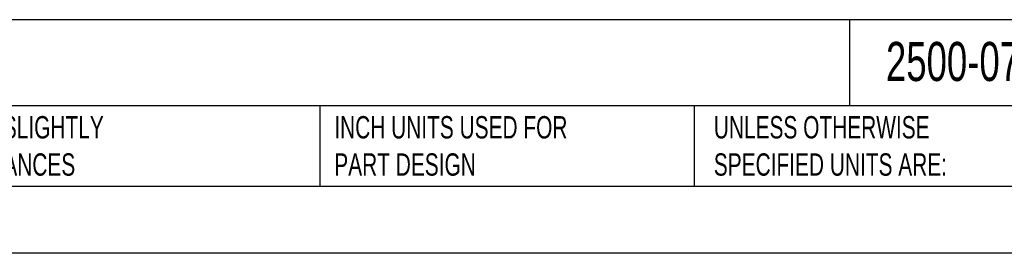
# Model space of a CAD drawing. Header units: inches. Extents: x 0 to 66, y 0 to 51.
# Tile 2 of 10: x 18.2 to 40.3, y 0 to 5.2. Entities that reach past the tile are written whole.
import ezdxf

# ---------------------------------------------------------------- set-up
doc = ezdxf.new("R2010")
doc.units = ezdxf.units.IN
doc.header["$LTSCALE"] = 6
doc.header["$MEASUREMENT"] = 0
doc.layers.add('TEXT', color=140, linetype='Continuous', lineweight=25)
doc.styles.add('SLDTEXTSTYLE0', font='TXT', dxfattribs={"width": 0.7})

msp = doc.modelspace()

# ---------------------------------------------------------------- linework, layer by layer
at = {"color": 7, "linetype": 'Continuous'}
msp.add_line((66.001, 0.001), (0.001, 0.001), dxfattribs=at)
at = {"layer": 'TEXT'}
for p, q in [((64.5, 5.227), (1.5, 5.227)), ((36.793, 5.227), (36.793, 3.3)), ((64.5, 3.3), (1.5, 3.3)), ((24.918, 3.3), (24.918, 1.5)), ((33.307, 3.3), (33.307, 1.5)), ((1.5, 1.5), (64.5, 1.5))]:
    msp.add_line(p, q, dxfattribs=at)

# ---------------------------------------------------------------- texts
at = {"layer": 'TEXT', "attachment_point": 1, "style": 'SLDTEXTSTYLE0'}
for s, insert, char_height in [('IGUS 2500 CABLE DRAG CHAIN', (1.882, 4.73), 0.875), ('2500-07-125', (37.608, 4.73), 0.875), ("PART DIMENSIONS MAY DIFFER SLIGHTLY ^JDUE TO MANUFACTURER'S VARIANCES", (10.373, 3.07), 0.5), ('INCH UNITS USED FOR ^JPART DESIGN', (25.241, 3.07), 0.5), ('UNLESS OTHERWISE ^JSPECIFIED UNITS ARE:', (33.749, 3.07), 0.5)]:
    msp.add_mtext(s, dxfattribs=dict(at, insert=insert, char_height=char_height))

doc.saveas('drawing.dxf')
